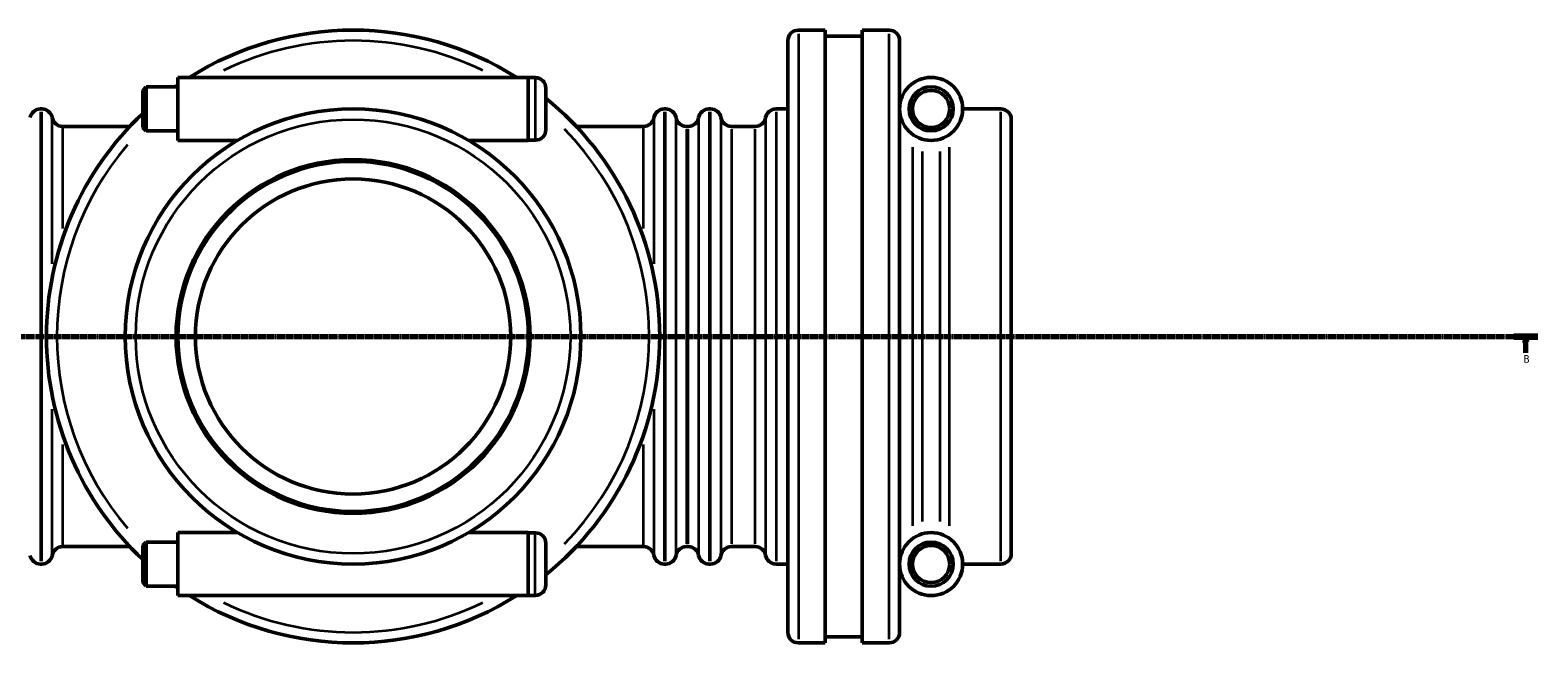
# Model space of a CAD drawing. Header units: millimetres. Extents: x -119 to 1313, y -331 to 1658.
# Tile 5 of 12: x 457 to 1145, y -331 to -51. Entities that reach past the tile are written whole.
import ezdxf

# ---------------------------------------------------------------- set-up
doc = ezdxf.new("R2010")
doc.units = ezdxf.units.MM
doc.linetypes.add('CHAIN', pattern=[0.7087, 0.4724, -0.0591, 0.1181, -0.0591])
for name, color, linetype, lineweight in [('Section Line (ISO)', 7, 'CHAIN', 70), ('Visible (ISO)', 7, 'Continuous', 50), ('Visible Narrow (ISO)', 7, 'Continuous', 35)]:
    doc.layers.add(name, color=color, linetype=linetype, lineweight=lineweight)
doc.styles.add('Label Text (ISO)', font='tahoma.ttf')

# ---------------------------------------------------------------- blocks, each defined once
blk = doc.blocks.new('2dTransSection0')
at = {"layer": 'Section Line (ISO)', "linetype": 'CHAIN'}
blk.add_line((120.74, -190.64), (1145.44, -190.64), dxfattribs=at)
at = {"layer": 'Section Line (ISO)', "linetype": 'Continuous', "lineweight": 140}
blk.add_line((1134.42, -190.64), (1145.44, -190.64), dxfattribs=at)
at = {"layer": 'Section Line (ISO)', "linetype": 'Continuous'}
for p, q in [((1139.93, -190.64), (1139.43, -193.14)), ((1139.93, -193.14), (1139.93, -190.64)), ((1140.43, -193.14), (1139.93, -190.64)), ((1139.43, -193.14), (1140.43, -193.14)), ((1139.93, -198.08), (1139.93, -193.14))]:
    blk.add_line(p, q, dxfattribs=at)
at = {"layer": 'Section Line (ISO)', "linetype": 'Continuous', "flags": 128}
blk.add_lwpolyline([(1140.43, -193.14), (1139.93, -190.64), (1139.43, -193.14), (1140.43, -193.14)], dxfattribs=at)
at = {"layer": 'Section Line (ISO)'}
blk.add_solid([(1140.43, -193.14), (1139.93, -190.64), (1139.43, -193.14), (1140.43, -193.14)], dxfattribs=at)
at = {"layer": 'Section Line (ISO)', "insert": (1138.86, -202.64), "char_height": 3.5, "attachment_point": 7, "style": 'Label Text (ISO)'}
blk.add_mtext('B', dxfattribs=at)

msp = doc.modelspace()

# ---------------------------------------------------------------- linework, layer by layer
at = {"layer": 'Visible (ISO)'}
for p, q in [((807.831, -50.637), (820.031, -50.637)), ((820.031, -330.637), (820.031, -50.637)), ((820.031, -53.437), (837.031, -53.437)), ((837.031, -330.637), (837.031, -50.637)), ((837.031, -50.637), (849.231, -50.637)), ((803.031, -325.837), (803.031, -55.437)), ((854.031, -55.437), (854.031, -325.837)), ((524.531, -101.037), (524.531, -72.237)), ((524.531, -72.237), (684.531, -72.237)), ((684.531, -72.237), (684.531, -101.037)), ((687.731, -72.337), (684.531, -72.337)), ((508.531, -78.157), (510.131, -76.557)), ((508.531, -78.157), (508.531, -95.117)), ((510.131, -96.717), (510.131, -76.557)), ((510.131, -76.557), (524.531, -76.557)), ((692.531, -96.137), (692.531, -77.137)), ((461.831, -86.637), (462.431, -86.637)), ((746.631, -86.637), (747.231, -86.637)), ((767.031, -86.637), (767.765, -86.637)), ((797.631, -86.637), (803.031, -86.637)), ((882.831, -86.637), (900.231, -86.637)), ((471.897, -94.637), (502.629, -94.637)), ((508.531, -95.117), (510.131, -96.717)), ((706.433, -94.637), (737.165, -94.637)), ((756.697, -94.637), (757.565, -94.637)), ((777.231, -94.637), (788.165, -94.637)), ((905.031, -91.437), (905.031, -289.837)), ((510.131, -96.717), (524.531, -96.717)), ((524.531, -101.037), (551.731, -101.037)), ((657.331, -101.037), (684.531, -101.037)), ((687.731, -100.937), (684.531, -100.937)), ((524.531, -280.237), (524.531, -309.037)), ((551.731, -280.237), (524.531, -280.237)), ((684.531, -280.237), (657.331, -280.237)), ((684.531, -309.037), (684.531, -280.237)), ((684.531, -280.337), (687.731, -280.337)), ((471.897, -286.637), (502.629, -286.637)), ((508.531, -286.157), (510.131, -284.557)), ((508.531, -303.117), (508.531, -286.157)), ((510.131, -284.557), (510.131, -304.717)), ((524.531, -284.557), (510.131, -284.557)), ((692.531, -285.137), (692.531, -304.137)), ((706.433, -286.637), (737.165, -286.637)), ((756.697, -286.637), (757.565, -286.637)), ((777.231, -286.637), (788.165, -286.637)), ((461.831, -294.637), (462.431, -294.637)), ((746.631, -294.637), (747.231, -294.637)), ((767.031, -294.637), (767.765, -294.637)), ((797.631, -294.637), (803.031, -294.637)), ((882.831, -294.637), (900.231, -294.637)), ((508.531, -303.117), (510.131, -304.717)), ((524.531, -304.717), (510.131, -304.717)), ((684.531, -309.037), (524.531, -309.037)), ((684.531, -308.937), (687.731, -308.937)), ((820.031, -327.837), (837.031, -327.837)), ((807.831, -330.637), (820.031, -330.637)), ((837.031, -330.637), (849.231, -330.637))]:
    msp.add_line(p, q, dxfattribs=at)
for centre, radius in [((868.431, -86.637), 14.4), ((868.431, -86.637), 10.08), ((868.431, -86.637), 8.48), ((604.531, -190.637), 104), ((604.531, -190.637), 80.8), ((604.531, -190.637), 80), ((604.531, -190.637), 72), ((868.431, -294.637), 14.4), ((868.431, -294.637), 10.08), ((868.431, -294.637), 8.48)]:
    msp.add_circle(centre, radius, dxfattribs=at)
for centre, radius, start, end in [((604.531, -190.637), 140, 57.748547, 122.251453), ((807.831, -55.437), 4.8, 90, 180), ((849.231, -55.437), 4.8, 0, 90), ((687.731, -77.137), 4.8, 0, 90), ((604.531, -190.637), 140, 124.849905, 125.426761), ((604.531, -190.637), 140, 308.944804, 51.055196), ((461.831, -91.437), 4.8, 90, 170.405932), ((462.431, -91.437), 4.8, 9.594068, 90), ((604.531, -190.637), 140, 133.291808, 226.708192), ((746.631, -91.437), 4.8, 90, 170.405932), ((747.231, -91.437), 4.8, 9.594068, 90), ((767.031, -91.437), 4.8, 90, 170.405932), ((767.765, -91.437), 4.8, 9.594068, 90), ((797.631, -91.437), 4.8, 90, 170.405932), ((900.231, -91.437), 4.8, 0, 90), ((471.897, -89.837), 4.8, 189.594068, 270), ((687.731, -96.137), 4.8, 270, 0), ((737.165, -89.837), 4.8, 270, 350.405932), ((756.697, -89.837), 4.8, 189.594068, 270), ((757.565, -89.837), 4.8, 270, 350.405932), ((777.231, -89.837), 4.8, 189.594068, 270), ((788.165, -89.837), 4.8, 270, 350.405932), ((687.731, -285.137), 4.8, 0, 90), ((471.897, -291.437), 4.8, 90, 170.405932), ((737.165, -291.437), 4.8, 9.594068, 90), ((756.697, -291.437), 4.8, 90, 170.405932), ((757.565, -291.437), 4.8, 9.594068, 90), ((777.231, -291.437), 4.8, 90, 170.405932), ((788.165, -291.437), 4.8, 9.594068, 90), ((461.831, -289.837), 4.8, 189.594068, 270), ((462.431, -289.837), 4.8, 270, 350.405932), ((746.631, -289.837), 4.8, 189.594068, 270), ((747.231, -289.837), 4.8, 270, 350.405932), ((767.031, -289.837), 4.8, 189.594068, 270), ((767.765, -289.837), 4.8, 270, 350.405932), ((797.631, -289.837), 4.8, 189.594068, 270), ((900.231, -289.837), 4.8, 270, 0), ((604.531, -190.637), 140, 234.573239, 235.150095), ((604.531, -190.637), 140, 237.748547, 302.251453), ((687.731, -304.137), 4.8, 270, 0), ((807.831, -325.837), 4.8, 180, 270), ((849.231, -325.837), 4.8, 270, 0)]:
    msp.add_arc(centre, radius, start, end, dxfattribs=at)
at = {"layer": 'Visible Narrow (ISO)'}
for p, q in [((807.831, -52.361), (807.831, -328.914)), ((849.231, -328.914), (849.231, -52.361)), ((687.731, -72.513), (687.731, -100.761)), ((461.831, -87.918), (461.831, -293.357)), ((462.431, -293.357), (462.431, -87.918)), ((746.631, -87.918), (746.631, -293.357)), ((747.231, -293.357), (747.231, -87.918)), ((767.031, -87.918), (767.031, -293.357)), ((767.765, -293.357), (767.765, -87.918)), ((797.631, -87.918), (797.631, -293.357)), ((900.231, -293.357), (900.231, -87.918)), ((467.164, -157.431), (467.164, -90.848)), ((471.897, -94.779), (471.897, -141.287)), ((737.165, -141.287), (737.165, -94.779)), ((741.898, -90.848), (741.898, -157.431)), ((751.964, -289.406), (751.964, -91.869)), ((756.697, -95.819), (756.697, -285.455)), ((757.565, -285.455), (757.565, -95.819)), ((762.298, -91.869), (762.298, -289.406)), ((772.498, -91.869), (772.498, -289.406)), ((777.231, -95.819), (777.231, -285.455)), ((788.165, -285.455), (788.165, -95.819)), ((792.898, -91.869), (792.898, -289.406)), ((860.117, -277.103), (860.117, -104.172)), ((864.274, -106.06), (864.274, -275.215)), ((872.588, -275.215), (872.588, -106.06)), ((876.745, -104.172), (876.745, -277.103)), ((467.164, -290.427), (467.164, -223.844)), ((741.898, -223.844), (741.898, -290.427)), ((471.897, -239.988), (471.897, -286.496)), ((737.165, -286.496), (737.165, -239.988)), ((687.731, -308.761), (687.731, -280.513))]:
    msp.add_line(p, q, dxfattribs=at)
msp.add_circle((604.531, -190.637), 99.2, dxfattribs=at)
for start, end in [(64.01937, 115.98063), (315.547699, 44.452301), (139.629454, 220.370546), (244.01937, 295.98063)]:
    msp.add_arc((604.531, -190.637), 135.2, start, end, dxfattribs=at)

# ---------------------------------------------------------------- block references
at = {"layer": 'Section Line (ISO)'}
msp.add_blockref('2dTransSection0', (0, 0), dxfattribs=at)

doc.saveas('drawing.dxf')
